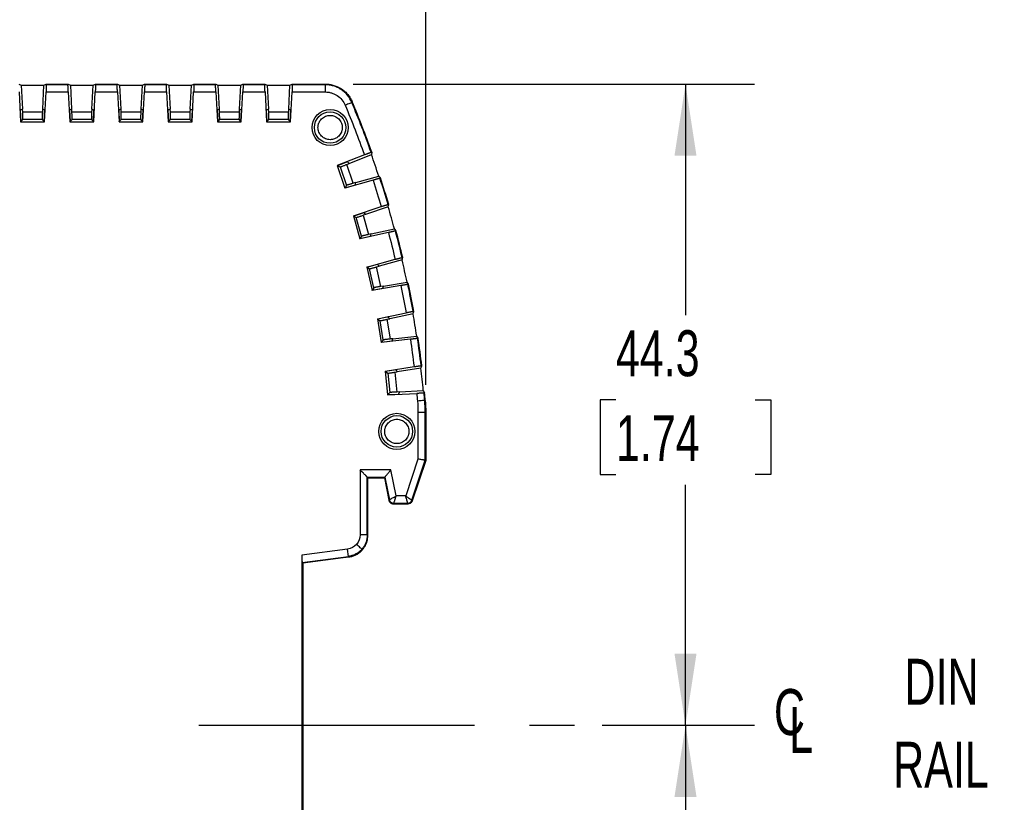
# Model space of a CAD drawing. Header units: millimetres. Extents: x 10 to 410, y 10 to 314.
# Tile 12 of 21: x 250 to 318, y 123 to 177. Entities that reach past the tile are written whole.
import ezdxf

# ---------------------------------------------------------------- set-up
doc = ezdxf.new("R2010")
doc.units = ezdxf.units.MM
doc.header["$LTSCALE"] = 1.5
doc.linetypes.add('CENTERX2', pattern=[20.32, 12.7, -2.54, 2.54, -2.54])
doc.layers.add('CENTER', color=40, linetype='CENTERX2')
doc.layers.add('DIMENSIONS', color=140, linetype='Continuous', lineweight=25)
doc.styles.add('SLDTEXTSTYLE0', font='TXT', dxfattribs={"width": 0.7})
doc.dimstyles.new('SLDDIMSTYLE0', dxfattribs={"dimtxt": 3.237012, "dimasz": 4.953, "dimexe": 0, "dimexo": 0.0625, "dimgap": 0.809253, "dimtad": 0, "dimtih": 1, "dimtoh": 1, "dimrnd": 1e-09, "dimzin": 12, "dimdsep": 46, "dimtxsty": 'SLDTEXTSTYLE0', "dimsah": 1, "dimcen": 0.09, "dimadec": 0, "dimazin": 3, "dimtfac": 1, "dimtofl": 0, "dimtmove": 0, "dimatfit": 3, "dimfxl": 0, "dimfrac": 2, "dimtolj": 1, "dimtzin": 12, "dimarcsym": 0})
doc.dimstyles.new('SLDDIMSTYLE2', dxfattribs={"dimtxt": 3.237012, "dimasz": 4.953, "dimexe": 0, "dimexo": 0.0625, "dimgap": 0.809253, "dimtad": 0, "dimtih": 1, "dimtoh": 1, "dimrnd": 1e-09, "dimzin": 4, "dimdsep": 46, "dimtxsty": 'SLDTEXTSTYLE0', "dimsah": 1, "dimcen": 0.09, "dimadec": 0, "dimazin": 1, "dimtfac": 1, "dimtofl": 0, "dimtmove": 0, "dimatfit": 3, "dimfxl": 0, "dimfrac": 2, "dimtolj": 1, "dimtzin": 12, "dimarcsym": 0})

# ---------------------------------------------------------------- blocks, each defined once
blk = doc.blocks.new('_D_2')
at = {"layer": 'DIMENSIONS'}
for p, q in [((289.84, 128.087), (300.362, 128.087)), ((295.6, 128.087), (295.6, 108.788)), ((290.79, 102.919), (289.703, 102.919)), ((289.703, 102.919), (289.703, 97.774)), ((300.409, 102.919), (301.496, 102.919)), ((301.496, 102.919), (301.496, 97.774)), ((289.703, 97.774), (290.79, 97.774)), ((301.496, 97.774), (300.409, 97.774)), ((295.6, 77.545), (295.6, 97.05)), ((277.055, 77.545), (300.362, 77.545))]:
    blk.add_line(p, q, dxfattribs=at)
for points in [[(295.6, 128.087), (294.838, 123.134), (296.362, 123.134)], [(295.6, 77.545), (296.362, 82.498), (294.838, 82.498)]]:
    blk.add_solid(points, dxfattribs=at)
at = {"layer": 'DIMENSIONS', "char_height": 3.175, "attachment_point": 1, "style": 'SLDTEXTSTYLE0'}
for s, insert in [('50.5', (290.79, 107.736)), ('1.99', (290.79, 101.867))]:
    blk.add_mtext(s, dxfattribs=dict(at, insert=insert))
blk = doc.blocks.new('_D_3')
at = {"layer": 'DIMENSIONS'}
for p, q in [((272.631, 172.395), (300.362, 172.395)), ((295.6, 172.395), (295.6, 156.436)), ((290.79, 150.567), (289.703, 150.567)), ((289.703, 150.567), (289.703, 145.422)), ((300.409, 150.567), (301.496, 150.567)), ((301.496, 150.567), (301.496, 145.422)), ((289.703, 145.422), (290.79, 145.422)), ((301.496, 145.422), (300.409, 145.422)), ((295.6, 128.087), (295.6, 144.697)), ((289.84, 128.087), (300.362, 128.087))]:
    blk.add_line(p, q, dxfattribs=at)
for points in [[(295.6, 172.395), (294.838, 167.442), (296.362, 167.442)], [(295.6, 128.087), (296.362, 133.04), (294.838, 133.04)]]:
    blk.add_solid(points, dxfattribs=at)
at = {"layer": 'DIMENSIONS', "char_height": 3.175, "attachment_point": 1, "style": 'SLDTEXTSTYLE0'}
for s, insert in [('44.3', (290.79, 155.384)), ('1.74', (290.79, 149.515))]:
    blk.add_mtext(s, dxfattribs=dict(at, insert=insert))
blk = doc.blocks.new('_D_4')
at = {"layer": 'DIMENSIONS'}
for p, q in [((162.65, 129.404), (162.65, 196.464)), ((277.65, 151.613), (277.65, 196.464)), ((162.65, 191.701), (210.141, 191.701)), ((214.528, 191.701), (213.441, 191.701)), ((213.441, 191.701), (213.441, 186.557)), ((224.147, 191.701), (225.234, 191.701)), ((225.234, 191.701), (225.234, 186.557)), ((277.65, 191.701), (228.533, 191.701)), ((213.441, 186.557), (214.528, 186.557)), ((225.234, 186.557), (224.147, 186.557))]:
    blk.add_line(p, q, dxfattribs=at)
for points in [[(162.65, 191.701), (167.603, 190.939), (167.603, 192.463)], [(277.65, 191.701), (272.697, 192.463), (272.697, 190.939)]]:
    blk.add_solid(points, dxfattribs=at)
at = {"layer": 'DIMENSIONS', "char_height": 3.175, "attachment_point": 1, "style": 'SLDTEXTSTYLE0'}
for s, insert in [('115.0', (213.181, 196.519)), ('4.53', (214.528, 190.649))]:
    blk.add_mtext(s, dxfattribs=dict(at, insert=insert))
blk = doc.blocks.new('SW_SYMBOL_MOD_CL')
at = {"layer": 'DIMENSIONS', "color": 0, "char_height": 1181, "attachment_point": 5, "style": 'SLDTEXTSTYLE0'}
for s, insert in [('C', (600, 900)), ('L', (900, 450))]:
    blk.add_mtext(s, dxfattribs=dict(at, insert=insert))

msp = doc.modelspace()

# ---------------------------------------------------------------- linework, layer by layer
for p, q in [((249.536, 172.395), (249.688, 172.32)), ((249.688, 172.32), (249.775, 170.669)), ((249.688, 172.32), (251.262, 172.32)), ((251.176, 170.669), (251.262, 172.32)), ((251.262, 172.32), (251.415, 172.395)), ((251.415, 172.395), (251.426, 172.354)), ((251.415, 172.395), (252.936, 172.395)), ((252.924, 172.354), (251.426, 172.354)), ((252.924, 172.354), (252.936, 172.395)), ((252.936, 172.395), (253.088, 172.32)), ((253.088, 172.32), (253.175, 170.669)), ((253.088, 172.32), (254.662, 172.32)), ((254.576, 170.669), (254.662, 172.32)), ((254.662, 172.32), (254.815, 172.395)), ((254.815, 172.395), (254.826, 172.354)), ((254.815, 172.395), (256.336, 172.395)), ((256.324, 172.354), (254.826, 172.354)), ((256.324, 172.354), (256.336, 172.395)), ((256.336, 172.395), (256.488, 172.32)), ((256.488, 172.32), (256.575, 170.669)), ((256.488, 172.32), (258.062, 172.32)), ((257.976, 170.669), (258.062, 172.32)), ((258.062, 172.32), (258.215, 172.395)), ((258.215, 172.395), (258.226, 172.354)), ((258.215, 172.395), (259.736, 172.395)), ((259.724, 172.354), (258.226, 172.354)), ((259.724, 172.354), (259.736, 172.395)), ((259.736, 172.395), (259.888, 172.32)), ((259.888, 172.32), (259.975, 170.669)), ((259.888, 172.32), (261.462, 172.32)), ((261.376, 170.669), (261.462, 172.32)), ((261.462, 172.32), (261.615, 172.395)), ((261.615, 172.395), (261.626, 172.354)), ((261.615, 172.395), (263.136, 172.395)), ((263.124, 172.354), (261.626, 172.354)), ((263.124, 172.354), (263.136, 172.395)), ((263.136, 172.395), (263.288, 172.32)), ((263.288, 172.32), (263.375, 170.669)), ((263.288, 172.32), (264.862, 172.32)), ((264.776, 170.669), (264.862, 172.32)), ((264.862, 172.32), (265.015, 172.395)), ((265.015, 172.395), (265.026, 172.354)), ((265.015, 172.395), (266.536, 172.395)), ((266.524, 172.354), (265.026, 172.354)), ((266.524, 172.354), (266.536, 172.395)), ((266.536, 172.395), (266.688, 172.32)), ((266.688, 172.32), (266.775, 170.669)), ((266.688, 172.32), (268.262, 172.32)), ((268.176, 170.669), (268.262, 172.32)), ((268.262, 172.32), (268.415, 172.395)), ((268.415, 172.395), (268.426, 172.354)), ((268.415, 172.395), (270.726, 172.395)), ((270.7, 172.354), (268.426, 172.354)), ((270.7, 172.354), (270.726, 172.395)), ((249.542, 171.855), (249.65, 169.795)), ((251.3, 169.795), (251.408, 171.855)), ((251.408, 171.855), (252.942, 171.855)), ((252.942, 171.855), (253.05, 169.795)), ((254.7, 169.795), (254.808, 171.855)), ((254.808, 171.855), (256.342, 171.855)), ((256.342, 171.855), (256.45, 169.795)), ((258.1, 169.795), (258.208, 171.855)), ((258.208, 171.855), (259.742, 171.855)), ((259.742, 171.855), (259.85, 169.795)), ((261.5, 169.795), (261.608, 171.855)), ((261.608, 171.855), (263.142, 171.855)), ((263.142, 171.855), (263.25, 169.795)), ((264.9, 169.795), (265.008, 171.855)), ((265.008, 171.855), (266.542, 171.855)), ((266.542, 171.855), (266.65, 169.795)), ((268.3, 169.795), (268.408, 171.855)), ((268.408, 171.855), (270.7, 171.855)), ((272.554, 171.145), (272.542, 171.128)), ((272.569, 171.168), (272.554, 171.145)), ((249.775, 170.669), (249.63, 170.595)), ((249.63, 170.595), (249.671, 169.816)), ((249.79, 170.669), (249.775, 170.669)), ((249.797, 170.456), (249.79, 170.669)), ((251.153, 170.456), (249.797, 170.456)), ((251.161, 170.669), (251.153, 170.456)), ((251.176, 170.669), (251.161, 170.669)), ((251.32, 170.595), (251.176, 170.669)), ((251.279, 169.816), (251.32, 170.595)), ((253.175, 170.669), (253.03, 170.595)), ((253.03, 170.595), (253.071, 169.816)), ((253.19, 170.669), (253.175, 170.669)), ((253.197, 170.456), (253.19, 170.669)), ((254.553, 170.456), (253.197, 170.456)), ((254.561, 170.669), (254.553, 170.456)), ((254.576, 170.669), (254.561, 170.669)), ((254.72, 170.595), (254.576, 170.669)), ((254.679, 169.816), (254.72, 170.595)), ((256.575, 170.669), (256.43, 170.595)), ((256.43, 170.595), (256.471, 169.816)), ((256.59, 170.669), (256.575, 170.669)), ((256.597, 170.456), (256.59, 170.669)), ((257.953, 170.456), (256.597, 170.456)), ((257.961, 170.669), (257.953, 170.456)), ((257.976, 170.669), (257.961, 170.669)), ((258.12, 170.595), (257.976, 170.669)), ((258.079, 169.816), (258.12, 170.595)), ((259.975, 170.669), (259.83, 170.595)), ((259.83, 170.595), (259.871, 169.816)), ((259.99, 170.669), (259.975, 170.669)), ((259.997, 170.456), (259.99, 170.669)), ((261.353, 170.456), (259.997, 170.456)), ((261.361, 170.669), (261.353, 170.456)), ((261.376, 170.669), (261.361, 170.669)), ((261.52, 170.595), (261.376, 170.669)), ((261.479, 169.816), (261.52, 170.595)), ((263.375, 170.669), (263.23, 170.595)), ((263.23, 170.595), (263.271, 169.816)), ((263.39, 170.669), (263.375, 170.669)), ((263.397, 170.456), (263.39, 170.669)), ((264.753, 170.456), (263.397, 170.456)), ((264.761, 170.669), (264.753, 170.456)), ((264.776, 170.669), (264.761, 170.669)), ((264.92, 170.595), (264.776, 170.669)), ((264.879, 169.816), (264.92, 170.595)), ((266.775, 170.669), (266.63, 170.595)), ((266.63, 170.595), (266.671, 169.816)), ((266.79, 170.669), (266.775, 170.669)), ((266.797, 170.456), (266.79, 170.669)), ((268.153, 170.456), (266.797, 170.456)), ((268.161, 170.669), (268.153, 170.456)), ((268.176, 170.669), (268.161, 170.669)), ((268.32, 170.595), (268.176, 170.669)), ((268.279, 169.816), (268.32, 170.595)), ((249.65, 169.795), (249.671, 169.816)), ((249.65, 169.795), (251.3, 169.795)), ((249.671, 169.816), (249.806, 169.956)), ((251.144, 169.956), (249.806, 169.956)), ((251.279, 169.816), (251.144, 169.956)), ((251.3, 169.795), (251.279, 169.816)), ((253.05, 169.795), (253.071, 169.816)), ((253.05, 169.795), (254.7, 169.795)), ((253.206, 169.956), (253.071, 169.816)), ((254.544, 169.956), (253.206, 169.956)), ((254.679, 169.816), (254.544, 169.956)), ((254.7, 169.795), (254.679, 169.816)), ((256.45, 169.795), (256.471, 169.816)), ((256.45, 169.795), (258.1, 169.795)), ((256.606, 169.956), (256.471, 169.816)), ((257.944, 169.956), (256.606, 169.956)), ((258.079, 169.816), (257.944, 169.956)), ((258.1, 169.795), (258.079, 169.816)), ((259.85, 169.795), (259.871, 169.816)), ((259.85, 169.795), (261.5, 169.795)), ((260.006, 169.956), (259.871, 169.816)), ((261.344, 169.956), (260.006, 169.956)), ((261.479, 169.816), (261.344, 169.956)), ((261.5, 169.795), (261.479, 169.816)), ((263.25, 169.795), (263.271, 169.816)), ((263.25, 169.795), (264.9, 169.795)), ((263.406, 169.956), (263.271, 169.816)), ((264.744, 169.956), (263.406, 169.956)), ((264.879, 169.816), (264.744, 169.956)), ((264.9, 169.795), (264.879, 169.816)), ((266.65, 169.795), (266.671, 169.816)), ((266.65, 169.795), (268.3, 169.795)), ((266.806, 169.956), (266.671, 169.816)), ((268.144, 169.956), (266.806, 169.956)), ((268.279, 169.816), (268.144, 169.956)), ((268.3, 169.795), (268.279, 169.816)), ((273.405, 167.514), (271.528, 166.763)), ((272.36, 166.912), (273.895, 167.526)), ((273.872, 167.692), (273.914, 167.694)), ((273.914, 167.694), (273.895, 167.526)), ((271.528, 166.763), (272.06, 165.201)), ((271.528, 166.763), (271.555, 166.75)), ((272.242, 167.025), (271.555, 166.75)), ((271.555, 166.75), (271.73, 166.67)), ((272.198, 166.848), (272.36, 166.912)), ((272.642, 165.543), (272.198, 166.848)), ((272.242, 167.025), (272.36, 166.912)), ((271.73, 166.67), (272.163, 165.398)), ((272.81, 165.59), (274.401, 166.04)), ((274.005, 165.751), (272.06, 165.201)), ((272.074, 165.228), (272.785, 165.429)), ((272.163, 165.398), (272.074, 165.228)), ((272.81, 165.59), (272.642, 165.543)), ((274.518, 165.919), (274.483, 165.895)), ((272.06, 165.201), (272.074, 165.228)), ((275.045, 164.082), (275.087, 164.082)), ((272.652, 163.286), (274.569, 163.931)), ((273.38, 163.508), (272.679, 163.272)), ((273.492, 163.389), (273.326, 163.333)), ((273.326, 163.333), (273.697, 162.005)), ((275.058, 163.916), (273.492, 163.389)), ((272.652, 163.286), (273.096, 161.697)), ((272.679, 163.272), (272.652, 163.286)), ((272.679, 163.272), (272.849, 163.182)), ((273.21, 161.888), (272.849, 163.182)), ((275.069, 162.138), (273.096, 161.697)), ((273.867, 162.043), (273.697, 162.005)), ((273.867, 162.043), (275.48, 162.404)), ((275.591, 162.277), (275.555, 162.255)), ((273.096, 161.697), (273.112, 161.722)), ((273.21, 161.888), (273.112, 161.722)), ((273.112, 161.722), (273.833, 161.884)), ((273.581, 159.751), (275.53, 160.288)), ((274.32, 159.932), (273.607, 159.736)), ((276.018, 160.246), (274.425, 159.807)), ((276.014, 160.413), (276.056, 160.411)), ((273.581, 159.751), (273.935, 158.14)), ((273.607, 159.736), (273.581, 159.751)), ((273.607, 159.736), (273.772, 159.636)), ((274.06, 158.324), (273.772, 159.636)), ((274.256, 159.761), (274.425, 159.807)), ((274.552, 158.415), (274.256, 159.761)), ((274.725, 158.443), (276.356, 158.713)), ((276.459, 158.58), (276.421, 158.56)), ((275.93, 158.47), (273.935, 158.14)), ((273.935, 158.14), (273.952, 158.165)), ((274.06, 158.324), (273.952, 158.165)), ((273.952, 158.165), (274.682, 158.286)), ((274.725, 158.443), (274.552, 158.415)), ((274.311, 156.171), (276.287, 156.598)), ((276.772, 156.529), (275.157, 156.179)), ((276.777, 156.695), (276.819, 156.691)), ((274.311, 156.171), (274.575, 154.542)), ((274.336, 156.154), (274.311, 156.171)), ((275.058, 156.31), (274.336, 156.154)), ((274.336, 156.154), (274.495, 156.045)), ((274.71, 154.719), (274.495, 156.045)), ((274.986, 156.143), (275.157, 156.179)), ((275.206, 154.782), (274.986, 156.143)), ((276.585, 154.76), (274.575, 154.542)), ((274.575, 154.542), (274.593, 154.566)), ((274.71, 154.719), (274.593, 154.566)), ((274.593, 154.566), (275.328, 154.646)), ((275.38, 154.801), (275.206, 154.782)), ((275.38, 154.801), (277.023, 154.979)), ((277.119, 154.84), (277.08, 154.823)), ((274.84, 152.555), (276.837, 152.871)), ((274.84, 152.555), (275.012, 150.914)), ((274.864, 152.537), (274.84, 152.555)), ((275.594, 152.652), (274.864, 152.537)), ((274.864, 152.537), (275.017, 152.419)), ((275.512, 152.489), (275.685, 152.516)), ((275.512, 152.489), (275.656, 151.118)), ((277.317, 152.775), (275.685, 152.516)), ((277.331, 152.941), (277.373, 152.934)), ((275.017, 152.419), (275.157, 151.083)), ((275.157, 151.083), (275.032, 150.937)), ((275.831, 151.127), (275.656, 151.118)), ((275.831, 151.127), (275.77, 150.975)), ((275.831, 151.127), (277.481, 151.214)), ((277.481, 151.214), (277.569, 151.07)), ((277.569, 151.07), (277.53, 151.054)), ((275.012, 150.914), (277.032, 151.02)), ((275.032, 150.937), (275.012, 150.914)), ((275.032, 150.937), (275.77, 150.975)), ((277.575, 150.535), (277.616, 150.537)), ((277.11, 149.706), (277.11, 146.482)), ((277.609, 149.706), (277.11, 149.706)), ((277.65, 149.708), (277.609, 149.706)), ((277.609, 146.401), (277.609, 149.706)), ((277.65, 149.708), (277.65, 146.395)), ((277.11, 146.482), (276.261, 143.935)), ((276.689, 143.64), (277.609, 146.401)), ((277.65, 146.395), (276.718, 143.6)), ((277.609, 146.401), (277.65, 146.395)), ((275.233, 145.734), (273.11, 145.734)), ((273.11, 145.734), (273.11, 141.244)), ((275.593, 143.935), (275.233, 145.734)), ((273.609, 141.244), (273.609, 145.235)), ((273.609, 145.235), (274.824, 145.235)), ((273.65, 145.194), (273.609, 145.235)), ((273.65, 145.194), (274.798, 145.194)), ((273.65, 141.208), (273.65, 145.194)), ((274.79, 145.194), (275.101, 143.641)), ((274.796, 145.194), (274.824, 145.235)), ((274.824, 145.235), (275.135, 143.676)), ((275.101, 143.641), (275.135, 143.676)), ((276.261, 143.935), (275.593, 143.935)), ((276.689, 143.64), (276.718, 143.6)), ((275.429, 143.435), (275.396, 143.395)), ((275.396, 143.395), (276.434, 143.395)), ((275.429, 143.435), (276.405, 143.435)), ((276.434, 143.395), (276.405, 143.435)), ((273.609, 141.244), (273.65, 141.208)), ((272.242, 140.254), (269.085, 139.838)), ((272.307, 139.759), (272.242, 140.254)), ((269.085, 139.838), (269.085, 116.466)), ((269.109, 139.338), (272.307, 139.759)), ((269.15, 139.302), (271.95, 139.671)), ((271.95, 139.671), (272.348, 139.723)), ((272.307, 139.759), (272.348, 139.723)), ((269.109, 139.338), (269.15, 139.302)), ((269.15, 139.302), (269.15, 117.002))]:
    msp.add_line(p, q)
for centre, radius in [((271.04, 169.395), 1.25), ((271.04, 169.395), 1.089), ((275.65, 148.395), 1.25), ((275.65, 148.395), 1.089)]:
    msp.add_circle(centre, radius)
for radius, start, end in [(67.959, 19.59986, 22.7065), (68, 19.58975, 22.72924), (67.926, 18.13791, 19.46209), (67.959, 16.39986, 18.00014), (68, 16.38975, 18.01025), (67.926, 14.93791, 16.26209), (67.959, 13.19986, 14.80014), (68, 13.18975, 14.81025), (67.926, 11.73791, 13.06209), (67.959, 9.99986, 11.60014), (68, 9.98975, 11.61025), (67.926, 8.53791, 9.86209), (67.959, 6.79986, 8.40014), (68, 6.78975, 8.41025), (67.926, 5.33791, 6.66209), (68, 4.75953, 5.21025), (67.959, 4.76063, 5.20014)]:
    msp.add_arc((209.85, 144.895), radius, start, end)
for centre, major_axis, start_param, end_param in [((222.43, 100.439), (-25.161, 88.919), 5.269034, 5.270927), ((198.073, 186.514), (-23.556, 83.245), 4.223496, 4.225438), ((195.114, 188.683), (-29.475, 87.583), 4.153851, 4.155743), ((223.646, 103.9), (-27.594, 81.995), 5.19934, 5.201282), ((200.415, 187.107), (-18.872, 84.431), 4.223496, 4.225438), ((219.929, 99.806), (-20.159, 90.185), 5.269034, 5.270927), ((221.336, 103.194), (-22.974, 83.408), 5.19934, 5.201282), ((197.581, 189.437), (-24.54, 89.092), 4.153851, 4.155743), ((217.396, 99.313), (-15.093, 91.169), 5.269034, 5.270927), ((202.786, 187.568), (-14.13, 85.352), 4.223496, 4.225438), ((200.087, 190.053), (-19.529, 90.323), 4.153851, 4.155743), ((218.991, 102.618), (-18.283, 84.56), 5.19934, 5.201282), ((205.179, 187.895), (-9.343, 86.008), 4.223496, 4.225438), ((214.84, 98.963), (-9.98, 91.87), 5.269034, 5.270927), ((216.617, 102.173), (-13.534, 85.449), 5.19934, 5.201282), ((202.623, 190.527), (-14.456, 91.272), 4.153851, 4.155743)]:
    msp.add_ellipse(centre, major_axis=major_axis, ratio=0.866047, start_param=start_param, end_param=end_param)
for points, knots in [([(251.426, 172.354), (251.426, 172.352), (251.427, 172.348), (251.427, 172.33), (251.426, 172.303), (251.426, 172.266), (251.424, 172.219), (251.422, 172.161), (251.419, 172.095), (251.416, 172.02), (251.412, 171.939), (251.41, 171.883), (251.408, 171.855)], [0, 0, 0, 0, 0.087354, 0.177505, 0.27046, 0.366223, 0.464799, 0.566191, 0.670405, 0.777442, 0.887306, 1, 1, 1, 1]), ([(252.942, 171.855), (252.941, 171.878), (252.939, 171.926), (252.935, 171.994), (252.933, 172.058), (252.93, 172.118), (252.928, 172.171), (252.926, 172.218), (252.925, 172.258), (252.924, 172.292), (252.924, 172.318), (252.923, 172.337), (252.924, 172.349), (252.924, 172.352), (252.924, 172.354)], [0, 0, 0, 0, 0.094115, 0.186263, 0.276446, 0.364666, 0.450923, 0.535222, 0.617562, 0.697949, 0.776382, 0.852867, 0.927405, 1, 1, 1, 1]), ([(254.826, 172.354), (254.826, 172.352), (254.827, 172.348), (254.827, 172.33), (254.826, 172.303), (254.826, 172.266), (254.824, 172.219), (254.822, 172.161), (254.819, 172.095), (254.816, 172.02), (254.812, 171.939), (254.81, 171.883), (254.808, 171.855)], [0, 0, 0, 0, 0.087354, 0.177505, 0.27046, 0.366223, 0.464799, 0.566191, 0.670405, 0.777442, 0.887306, 1, 1, 1, 1]), ([(256.342, 171.855), (256.341, 171.878), (256.339, 171.926), (256.335, 171.994), (256.333, 172.058), (256.33, 172.118), (256.328, 172.171), (256.326, 172.218), (256.325, 172.258), (256.324, 172.292), (256.324, 172.318), (256.323, 172.337), (256.324, 172.349), (256.324, 172.352), (256.324, 172.354)], [0, 0, 0, 0, 0.094115, 0.186263, 0.276446, 0.364666, 0.450923, 0.535222, 0.617562, 0.697949, 0.776382, 0.852867, 0.927405, 1, 1, 1, 1]), ([(258.226, 172.354), (258.226, 172.352), (258.227, 172.348), (258.227, 172.33), (258.226, 172.303), (258.226, 172.266), (258.224, 172.219), (258.222, 172.161), (258.219, 172.095), (258.216, 172.02), (258.212, 171.939), (258.21, 171.883), (258.208, 171.855)], [0, 0, 0, 0, 0.087354, 0.177505, 0.27046, 0.366223, 0.464799, 0.566191, 0.670405, 0.777442, 0.887306, 1, 1, 1, 1]), ([(259.742, 171.855), (259.741, 171.878), (259.739, 171.926), (259.735, 171.994), (259.733, 172.058), (259.73, 172.118), (259.728, 172.171), (259.726, 172.218), (259.725, 172.258), (259.724, 172.292), (259.724, 172.318), (259.723, 172.337), (259.724, 172.349), (259.724, 172.352), (259.724, 172.354)], [0, 0, 0, 0, 0.0941151, 0.1862633, 0.2764461, 0.3646655, 0.4509233, 0.5352215, 0.6175625, 0.6979486, 0.7763824, 0.8528668, 0.9274049, 1, 1, 1, 1]), ([(261.626, 172.354), (261.626, 172.352), (261.627, 172.348), (261.627, 172.33), (261.626, 172.303), (261.626, 172.266), (261.624, 172.219), (261.622, 172.161), (261.619, 172.095), (261.616, 172.02), (261.612, 171.939), (261.61, 171.883), (261.608, 171.855)], [0, 0, 0, 0, 0.0873537, 0.1775051, 0.2704599, 0.366223, 0.4647988, 0.5661915, 0.6704048, 0.7774419, 0.8873061, 1, 1, 1, 1]), ([(263.142, 171.855), (263.141, 171.878), (263.139, 171.926), (263.135, 171.994), (263.133, 172.058), (263.13, 172.118), (263.128, 172.171), (263.126, 172.218), (263.125, 172.258), (263.124, 172.292), (263.124, 172.318), (263.123, 172.337), (263.124, 172.349), (263.124, 172.352), (263.124, 172.354)], [0, 0, 0, 0, 0.094115, 0.186263, 0.276446, 0.364666, 0.450923, 0.535222, 0.617562, 0.697949, 0.776382, 0.852867, 0.927405, 1, 1, 1, 1]), ([(265.026, 172.354), (265.026, 172.352), (265.027, 172.348), (265.027, 172.33), (265.026, 172.303), (265.026, 172.266), (265.024, 172.219), (265.022, 172.161), (265.019, 172.095), (265.016, 172.02), (265.012, 171.939), (265.01, 171.883), (265.008, 171.855)], [0, 0, 0, 0, 0.087354, 0.177505, 0.27046, 0.366223, 0.464799, 0.566191, 0.670405, 0.777442, 0.887306, 1, 1, 1, 1]), ([(266.542, 171.855), (266.541, 171.878), (266.539, 171.926), (266.535, 171.994), (266.533, 172.058), (266.53, 172.118), (266.528, 172.171), (266.526, 172.218), (266.525, 172.258), (266.524, 172.292), (266.524, 172.318), (266.523, 172.337), (266.524, 172.349), (266.524, 172.352), (266.524, 172.354)], [0, 0, 0, 0, 0.0941151, 0.1862633, 0.2764461, 0.3646655, 0.4509233, 0.5352215, 0.6175625, 0.6979486, 0.7763824, 0.8528668, 0.9274049, 1, 1, 1, 1]), ([(268.426, 172.354), (268.426, 172.352), (268.427, 172.348), (268.427, 172.33), (268.426, 172.303), (268.426, 172.266), (268.424, 172.219), (268.422, 172.161), (268.419, 172.095), (268.416, 172.02), (268.412, 171.939), (268.41, 171.883), (268.408, 171.855)], [0, 0, 0, 0, 0.0873537, 0.1775051, 0.2704599, 0.366223, 0.4647988, 0.5661915, 0.6704048, 0.7774419, 0.8873061, 1, 1, 1, 1]), ([(270.7, 172.354), (270.7, 172.351), (270.7, 172.324), (270.7, 172.208), (270.7, 172.035), (270.7, 171.912), (270.7, 171.855)], [0, 0, 0, 0, 0.249991, 0.499997, 0.750003, 1.000009, 1.000009, 1.000009, 1.000009]), ([(272.542, 171.128), (272.467, 171.308), (272.262, 171.645), (271.897, 171.976), (271.598, 172.145), (271.418, 172.222), (271.234, 172.285), (270.995, 172.339), (270.798, 172.354), (270.7, 172.354)], [0, 0, 0, 0, 0.00043732, 0.00087464, 0.0010933, 0.00120263, 0.00131196, 0.00153062, 0.001749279, 0.001749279, 0.001749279, 0.001749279]), ([(270.726, 172.395), (270.775, 172.394), (270.873, 172.391), (271.019, 172.375), (271.163, 172.348), (271.305, 172.311), (271.444, 172.263), (271.579, 172.205), (271.709, 172.138), (271.834, 172.061), (271.953, 171.976), (272.066, 171.881), (272.171, 171.779), (272.268, 171.67), (272.358, 171.553), (272.438, 171.43), (272.51, 171.302), (272.549, 171.213), (272.569, 171.168)], [0, 0, 0, 0, 0.062507, 0.125011, 0.187513, 0.250012, 0.312511, 0.375007, 0.437504, 0.499999, 0.562495, 0.624991, 0.687488, 0.749987, 0.812487, 0.874988, 0.937493, 1, 1, 1, 1]), ([(270.7, 171.855), (270.774, 171.855), (270.921, 171.844), (271.101, 171.803), (271.239, 171.756), (271.374, 171.698), (271.598, 171.571), (271.871, 171.323), (272.025, 171.07), (272.082, 170.935)], [0, 0, 0, 0, 0.00021866, 0.00043732, 0.00054665, 0.00065598, 0.00087464, 0.00131196, 0.001749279, 0.001749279, 0.001749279, 0.001749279]), ([(272.542, 171.128), (272.536, 171.125), (272.485, 171.104), (272.313, 171.032), (272.2, 170.984), (272.082, 170.935)], [0, 0, 0, 0, 0.5, 0.5, 1, 1, 1, 1]), ([(249.806, 169.956), (249.806, 169.957), (249.807, 169.96), (249.807, 169.973), (249.808, 169.996), (249.808, 170.038), (249.807, 170.103), (249.805, 170.182), (249.803, 170.27), (249.8, 170.363), (249.798, 170.425), (249.797, 170.456)], [0, 0, 0, 0, 0.079662, 0.159361, 0.240324, 0.368661, 0.499993, 0.628348, 0.759712, 0.879124, 1, 1, 1, 1]), ([(251.153, 170.456), (251.153, 170.436), (251.151, 170.394), (251.149, 170.333), (251.147, 170.262), (251.145, 170.183), (251.143, 170.104), (251.143, 170.039), (251.142, 169.992), (251.143, 169.963), (251.144, 169.958), (251.144, 169.956)], [0, 0, 0, 0, 0.079699, 0.159432, 0.240426, 0.368797, 0.500142, 0.628485, 0.759814, 0.879179, 1, 1, 1, 1]), ([(253.206, 169.956), (253.206, 169.957), (253.207, 169.96), (253.207, 169.973), (253.208, 169.996), (253.208, 170.038), (253.207, 170.103), (253.205, 170.182), (253.203, 170.27), (253.2, 170.363), (253.198, 170.425), (253.197, 170.456)], [0, 0, 0, 0, 0.079662, 0.159361, 0.240324, 0.368661, 0.499993, 0.628348, 0.759712, 0.879124, 1, 1, 1, 1]), ([(254.553, 170.456), (254.553, 170.436), (254.551, 170.394), (254.549, 170.333), (254.547, 170.262), (254.545, 170.183), (254.543, 170.104), (254.543, 170.039), (254.542, 169.992), (254.543, 169.963), (254.544, 169.958), (254.544, 169.956)], [0, 0, 0, 0, 0.079699, 0.1594323, 0.2404262, 0.3687972, 0.500142, 0.6284849, 0.7598136, 0.8791794, 1, 1, 1, 1]), ([(256.606, 169.956), (256.606, 169.957), (256.607, 169.96), (256.607, 169.973), (256.608, 169.996), (256.608, 170.038), (256.607, 170.103), (256.605, 170.182), (256.603, 170.27), (256.6, 170.363), (256.598, 170.425), (256.597, 170.456)], [0, 0, 0, 0, 0.0796621, 0.1593609, 0.2403244, 0.3686609, 0.4999934, 0.6283481, 0.7597117, 0.8791241, 1, 1, 1, 1]), ([(257.953, 170.456), (257.953, 170.436), (257.951, 170.394), (257.949, 170.333), (257.947, 170.262), (257.945, 170.183), (257.943, 170.104), (257.943, 170.039), (257.942, 169.992), (257.943, 169.963), (257.944, 169.958), (257.944, 169.956)], [0, 0, 0, 0, 0.079699, 0.159432, 0.240426, 0.368797, 0.500142, 0.628485, 0.759814, 0.879179, 1, 1, 1, 1]), ([(260.006, 169.956), (260.006, 169.957), (260.007, 169.96), (260.007, 169.973), (260.008, 169.996), (260.008, 170.038), (260.007, 170.103), (260.005, 170.182), (260.003, 170.27), (260, 170.363), (259.998, 170.425), (259.997, 170.456)], [0, 0, 0, 0, 0.0796621, 0.1593609, 0.2403244, 0.3686609, 0.4999934, 0.6283481, 0.7597117, 0.8791241, 1, 1, 1, 1]), ([(261.353, 170.456), (261.353, 170.436), (261.351, 170.394), (261.349, 170.333), (261.347, 170.262), (261.345, 170.183), (261.343, 170.104), (261.343, 170.039), (261.342, 169.992), (261.343, 169.963), (261.344, 169.958), (261.344, 169.956)], [0, 0, 0, 0, 0.079699, 0.159432, 0.240426, 0.368797, 0.500142, 0.628485, 0.759814, 0.879179, 1, 1, 1, 1]), ([(263.406, 169.956), (263.406, 169.957), (263.407, 169.96), (263.407, 169.973), (263.408, 169.996), (263.408, 170.038), (263.407, 170.103), (263.405, 170.182), (263.403, 170.27), (263.4, 170.363), (263.398, 170.425), (263.397, 170.456)], [0, 0, 0, 0, 0.0796621, 0.1593609, 0.2403244, 0.3686609, 0.4999934, 0.6283481, 0.7597117, 0.8791241, 1, 1, 1, 1]), ([(264.753, 170.456), (264.753, 170.436), (264.751, 170.394), (264.749, 170.333), (264.747, 170.262), (264.745, 170.183), (264.743, 170.104), (264.743, 170.039), (264.742, 169.992), (264.743, 169.963), (264.744, 169.958), (264.744, 169.956)], [0, 0, 0, 0, 0.079699, 0.1594323, 0.2404262, 0.3687972, 0.500142, 0.6284849, 0.7598136, 0.8791794, 1, 1, 1, 1]), ([(266.806, 169.956), (266.806, 169.957), (266.807, 169.96), (266.807, 169.973), (266.808, 169.996), (266.808, 170.038), (266.807, 170.103), (266.805, 170.182), (266.803, 170.27), (266.8, 170.363), (266.798, 170.425), (266.797, 170.456)], [0, 0, 0, 0, 0.0796621, 0.1593609, 0.2403244, 0.3686609, 0.4999934, 0.6283481, 0.7597117, 0.8791241, 1, 1, 1, 1]), ([(268.153, 170.456), (268.153, 170.436), (268.151, 170.394), (268.149, 170.333), (268.147, 170.262), (268.145, 170.183), (268.143, 170.104), (268.143, 170.039), (268.142, 169.992), (268.143, 169.963), (268.144, 169.958), (268.144, 169.956)], [0, 0, 0, 0, 0.079699, 0.159432, 0.240426, 0.368797, 0.500142, 0.628485, 0.759814, 0.879179, 1, 1, 1, 1]), ([(270.201, 169.395), (270.202, 169.421), (270.203, 169.474), (270.215, 169.552), (270.233, 169.629), (270.269, 169.733), (270.334, 169.859), (270.443, 169.992), (270.576, 170.101), (270.772, 170.203), (271.04, 170.254), (271.365, 170.192), (271.602, 170.036), (271.747, 169.859), (271.824, 169.71), (271.871, 169.553), (271.877, 169.447), (271.88, 169.395)], [0, 0, 0, 0, 0.030181, 0.060117, 0.090078, 0.120333, 0.185336, 0.250543, 0.315546, 0.380753, 0.500411, 0.62007, 0.749587, 0.81459, 0.879797, 0.939849, 1, 1, 1, 1]), ([(271.88, 169.395), (271.879, 169.368), (271.878, 169.315), (271.866, 169.237), (271.848, 169.16), (271.812, 169.056), (271.747, 168.93), (271.638, 168.797), (271.505, 168.688), (271.309, 168.587), (271.04, 168.535), (270.715, 168.597), (270.479, 168.753), (270.334, 168.93), (270.257, 169.08), (270.209, 169.236), (270.204, 169.342), (270.201, 169.395)], [0, 0, 0, 0, 0.030181, 0.060117, 0.090078, 0.120333, 0.185336, 0.250543, 0.315546, 0.380753, 0.500411, 0.62007, 0.749587, 0.81459, 0.879797, 0.939849, 1, 1, 1, 1]), ([(273.405, 167.514), (273.426, 167.522), (273.469, 167.539), (273.531, 167.564), (273.59, 167.587), (273.645, 167.608), (273.695, 167.627), (273.739, 167.644), (273.778, 167.659), (273.81, 167.671), (273.835, 167.68), (273.854, 167.686), (273.867, 167.691), (273.87, 167.691), (273.872, 167.692)], [0, 0, 0, 0, 0.091115, 0.180811, 0.269088, 0.355949, 0.441394, 0.525424, 0.608042, 0.689249, 0.769046, 0.847436, 0.92442, 1, 1, 1, 1]), ([(271.73, 166.67), (271.731, 166.67), (271.734, 166.67), (271.746, 166.674), (271.769, 166.682), (271.808, 166.696), (271.868, 166.719), (271.942, 166.747), (272.024, 166.779), (272.111, 166.813), (272.169, 166.836), (272.198, 166.848)], [0, 0, 0, 0, 0.079638, 0.159311, 0.24025, 0.368555, 0.499871, 0.62823, 0.759618, 0.879071, 1, 1, 1, 1]), ([(272.642, 165.543), (272.622, 165.537), (272.582, 165.526), (272.524, 165.509), (272.455, 165.489), (272.379, 165.467), (272.303, 165.444), (272.241, 165.425), (272.197, 165.411), (272.169, 165.402), (272.165, 165.399), (272.163, 165.398)], [0, 0, 0, 0, 0.079735, 0.1595, 0.240519, 0.368915, 0.500264, 0.628591, 0.759888, 0.879217, 1, 1, 1, 1]), ([(274.483, 165.895), (274.481, 165.894), (274.477, 165.893), (274.46, 165.886), (274.433, 165.878), (274.396, 165.866), (274.35, 165.852), (274.294, 165.835), (274.231, 165.817), (274.16, 165.796), (274.084, 165.774), (274.032, 165.759), (274.005, 165.751)], [0, 0, 0, 0, 0.0908696, 0.1837602, 0.2786751, 0.3756176, 0.4745905, 0.5755966, 0.6786383, 0.783718, 0.890838, 1, 1, 1, 1]), ([(274.569, 163.931), (274.59, 163.938), (274.634, 163.953), (274.697, 163.974), (274.757, 163.993), (274.813, 164.012), (274.864, 164.028), (274.91, 164.042), (274.949, 164.055), (274.981, 164.065), (275.007, 164.073), (275.027, 164.078), (275.04, 164.082), (275.043, 164.082), (275.045, 164.082)], [0, 0, 0, 0, 0.0911151, 0.1808109, 0.2690884, 0.3559489, 0.4413937, 0.5254243, 0.6080421, 0.6892488, 0.7690461, 0.8474358, 0.9244197, 1, 1, 1, 1]), ([(272.849, 163.182), (272.85, 163.182), (272.853, 163.182), (272.865, 163.185), (272.888, 163.191), (272.928, 163.203), (272.99, 163.223), (273.065, 163.247), (273.149, 163.274), (273.237, 163.303), (273.296, 163.323), (273.326, 163.333)], [0, 0, 0, 0, 0.079638, 0.159311, 0.24025, 0.368555, 0.499871, 0.62823, 0.759618, 0.879071, 1, 1, 1, 1]), ([(273.697, 162.005), (273.677, 162.001), (273.636, 161.992), (273.577, 161.978), (273.507, 161.962), (273.43, 161.944), (273.353, 161.926), (273.29, 161.91), (273.245, 161.899), (273.216, 161.891), (273.212, 161.889), (273.21, 161.888)], [0, 0, 0, 0, 0.079735, 0.1595, 0.240519, 0.368915, 0.500264, 0.628591, 0.759888, 0.879217, 1, 1, 1, 1]), ([(275.555, 162.255), (275.553, 162.254), (275.549, 162.252), (275.531, 162.247), (275.503, 162.24), (275.466, 162.23), (275.419, 162.219), (275.363, 162.205), (275.298, 162.19), (275.227, 162.174), (275.15, 162.156), (275.096, 162.144), (275.069, 162.138)], [0, 0, 0, 0, 0.09087, 0.18376, 0.278675, 0.375618, 0.474591, 0.575597, 0.678638, 0.783718, 0.890838, 1, 1, 1, 1]), ([(275.53, 160.288), (275.553, 160.295), (275.597, 160.307), (275.661, 160.324), (275.722, 160.34), (275.779, 160.355), (275.831, 160.369), (275.877, 160.381), (275.917, 160.391), (275.95, 160.399), (275.976, 160.406), (275.996, 160.41), (276.009, 160.413), (276.012, 160.413), (276.014, 160.413)], [0, 0, 0, 0, 0.091115, 0.180811, 0.269088, 0.355949, 0.441394, 0.525424, 0.608042, 0.689249, 0.769046, 0.847436, 0.92442, 1, 1, 1, 1]), ([(273.772, 159.636), (273.773, 159.636), (273.775, 159.636), (273.788, 159.639), (273.811, 159.644), (273.852, 159.654), (273.915, 159.669), (273.991, 159.689), (274.076, 159.712), (274.166, 159.736), (274.226, 159.753), (274.256, 159.761)], [0, 0, 0, 0, 0.079638, 0.159311, 0.24025, 0.368555, 0.499871, 0.62823, 0.759618, 0.879071, 1, 1, 1, 1]), ([(276.421, 158.56), (276.419, 158.559), (276.415, 158.558), (276.397, 158.554), (276.369, 158.548), (276.331, 158.541), (276.284, 158.532), (276.227, 158.521), (276.162, 158.51), (276.089, 158.497), (276.011, 158.484), (275.957, 158.475), (275.93, 158.47)], [0, 0, 0, 0, 0.09087, 0.18376, 0.278675, 0.375618, 0.474591, 0.575597, 0.678638, 0.783718, 0.890838, 1, 1, 1, 1]), ([(274.552, 158.415), (274.532, 158.411), (274.491, 158.404), (274.431, 158.394), (274.36, 158.382), (274.282, 158.369), (274.205, 158.355), (274.141, 158.343), (274.095, 158.334), (274.066, 158.327), (274.062, 158.325), (274.06, 158.324)], [0, 0, 0, 0, 0.079735, 0.1595, 0.240519, 0.368915, 0.500264, 0.628591, 0.759888, 0.879217, 1, 1, 1, 1]), ([(276.287, 156.598), (276.31, 156.603), (276.355, 156.613), (276.42, 156.626), (276.482, 156.639), (276.539, 156.651), (276.592, 156.662), (276.638, 156.671), (276.679, 156.679), (276.712, 156.685), (276.739, 156.69), (276.759, 156.693), (276.772, 156.695), (276.775, 156.695), (276.777, 156.695)], [0, 0, 0, 0, 0.091115, 0.180811, 0.269088, 0.355949, 0.441394, 0.525424, 0.608042, 0.689249, 0.769046, 0.847436, 0.92442, 1, 1, 1, 1]), ([(274.495, 156.045), (274.496, 156.045), (274.498, 156.045), (274.511, 156.047), (274.535, 156.05), (274.576, 156.058), (274.64, 156.07), (274.717, 156.086), (274.803, 156.104), (274.894, 156.123), (274.955, 156.136), (274.986, 156.143)], [0, 0, 0, 0, 0.079638, 0.159311, 0.24025, 0.368555, 0.499871, 0.62823, 0.759618, 0.879071, 1, 1, 1, 1]), ([(275.206, 154.782), (275.186, 154.78), (275.145, 154.775), (275.084, 154.768), (275.013, 154.76), (274.934, 154.751), (274.856, 154.741), (274.791, 154.733), (274.745, 154.726), (274.716, 154.722), (274.712, 154.72), (274.71, 154.719)], [0, 0, 0, 0, 0.079735, 0.1595, 0.240519, 0.368915, 0.500264, 0.628591, 0.759888, 0.879217, 1, 1, 1, 1]), ([(277.08, 154.823), (277.078, 154.822), (277.074, 154.821), (277.056, 154.818), (277.028, 154.813), (276.99, 154.808), (276.941, 154.802), (276.884, 154.795), (276.818, 154.787), (276.745, 154.778), (276.667, 154.769), (276.612, 154.763), (276.585, 154.76)], [0, 0, 0, 0, 0.09087, 0.18376, 0.278675, 0.375618, 0.474591, 0.575597, 0.678638, 0.783718, 0.890838, 1, 1, 1, 1]), ([(275.017, 152.419), (275.018, 152.419), (275.02, 152.419), (275.033, 152.42), (275.057, 152.422), (275.098, 152.427), (275.162, 152.436), (275.241, 152.447), (275.328, 152.46), (275.42, 152.474), (275.481, 152.484), (275.512, 152.489)], [0, 0, 0, 0, 0.079638, 0.159311, 0.24025, 0.368555, 0.499871, 0.62823, 0.759618, 0.879071, 1, 1, 1, 1]), ([(276.837, 152.871), (276.86, 152.875), (276.905, 152.882), (276.971, 152.892), (277.034, 152.901), (277.092, 152.91), (277.145, 152.918), (277.192, 152.924), (277.232, 152.93), (277.266, 152.935), (277.293, 152.938), (277.313, 152.94), (277.326, 152.941), (277.33, 152.941), (277.331, 152.941)], [0, 0, 0, 0, 0.091115, 0.180811, 0.269088, 0.355949, 0.441394, 0.525424, 0.608042, 0.689249, 0.769046, 0.847436, 0.92442, 1, 1, 1, 1]), ([(275.656, 151.118), (275.636, 151.117), (275.594, 151.115), (275.533, 151.111), (275.462, 151.107), (275.383, 151.102), (275.304, 151.097), (275.239, 151.092), (275.193, 151.088), (275.163, 151.085), (275.159, 151.084), (275.157, 151.083)], [0, 0, 0, 0, 0.079735, 0.1595, 0.240519, 0.368915, 0.500264, 0.628591, 0.759888, 0.879217, 1, 1, 1, 1]), ([(277.53, 151.054), (277.528, 151.054), (277.523, 151.053), (277.505, 151.051), (277.477, 151.048), (277.438, 151.045), (277.39, 151.041), (277.332, 151.038), (277.266, 151.033), (277.193, 151.029), (277.114, 151.024), (277.059, 151.021), (277.032, 151.02)], [0, 0, 0, 0, 0.0908696, 0.1837602, 0.2786751, 0.3756176, 0.4745905, 0.5755966, 0.6786383, 0.783718, 0.890838, 1, 1, 1, 1]), ([(277.575, 150.535), (277.572, 150.535), (277.559, 150.533), (277.507, 150.529), (277.468, 150.526), (277.372, 150.518), (277.315, 150.513), (277.196, 150.503), (277.135, 150.498), (277.077, 150.493)], [0, 0, 0, 0, 0.25, 0.25, 0.5, 0.5, 0.75, 0.75, 1, 1, 1, 1]), ([(274.811, 148.395), (274.811, 148.421), (274.813, 148.474), (274.824, 148.552), (274.843, 148.629), (274.878, 148.733), (274.943, 148.859), (275.052, 148.992), (275.186, 149.101), (275.382, 149.203), (275.65, 149.254), (275.975, 149.192), (276.212, 149.036), (276.357, 148.859), (276.433, 148.71), (276.481, 148.553), (276.487, 148.447), (276.49, 148.395)], [0, 0, 0, 0, 0.030181, 0.060117, 0.090078, 0.120333, 0.185336, 0.250543, 0.315546, 0.380753, 0.500411, 0.62007, 0.749587, 0.81459, 0.879797, 0.939849, 1, 1, 1, 1]), ([(276.49, 148.395), (276.489, 148.368), (276.487, 148.315), (276.476, 148.237), (276.458, 148.16), (276.422, 148.056), (276.357, 147.93), (276.248, 147.797), (276.114, 147.688), (275.919, 147.587), (275.65, 147.535), (275.325, 147.597), (275.088, 147.753), (274.943, 147.93), (274.867, 148.08), (274.819, 148.236), (274.814, 148.342), (274.811, 148.395)], [0, 0, 0, 0, 0.030181, 0.060117, 0.090078, 0.120333, 0.185336, 0.250543, 0.315546, 0.380753, 0.500411, 0.62007, 0.749587, 0.81459, 0.879797, 0.939849, 1, 1, 1, 1]), ([(277.609, 146.401), (277.607, 146.402), (277.603, 146.402), (277.582, 146.406), (277.551, 146.411), (277.509, 146.418), (277.451, 146.427), (277.37, 146.44), (277.255, 146.459), (277.161, 146.474), (277.11, 146.482)], [0, 0, 0, 0, 0.094761, 0.191937, 0.29158, 0.393735, 0.498447, 0.629772, 0.796986, 1, 1, 1, 1]), ([(273.609, 145.235), (273.608, 145.237), (273.604, 145.241), (273.589, 145.256), (273.567, 145.278), (273.537, 145.308), (273.499, 145.345), (273.448, 145.397), (273.378, 145.467), (273.297, 145.548), (273.206, 145.639), (273.146, 145.699), (273.11, 145.734)], [0, 0, 0, 0, 0.065226, 0.133182, 0.204726, 0.280596, 0.36141, 0.447681, 0.575468, 0.724767, 0.838658, 1, 1, 1, 1]), ([(274.824, 145.235), (274.825, 145.237), (274.828, 145.24), (274.84, 145.255), (274.859, 145.277), (274.883, 145.307), (274.914, 145.345), (274.956, 145.396), (275.013, 145.466), (275.08, 145.547), (275.155, 145.638), (275.204, 145.699), (275.233, 145.734)], [0, 0, 0, 0, 0.068858, 0.140126, 0.214432, 0.292328, 0.374297, 0.460751, 0.587176, 0.733215, 0.84381, 1, 1, 1, 1]), ([(275.111, 143.602), (275.117, 143.585), (275.13, 143.551), (275.164, 143.502), (275.211, 143.455), (275.273, 143.418), (275.336, 143.398), (275.378, 143.396), (275.396, 143.395)], [0, 0, 0, 0, 0.138251, 0.295402, 0.471439, 0.666343, 0.860051, 1, 1, 1, 1]), ([(275.135, 143.676), (275.137, 143.677), (275.14, 143.679), (275.154, 143.687), (275.174, 143.699), (275.201, 143.714), (275.234, 143.732), (275.284, 143.76), (275.359, 143.802), (275.468, 143.863), (275.55, 143.91), (275.593, 143.935)], [0, 0, 0, 0, 0.079186, 0.158842, 0.239064, 0.31995, 0.401593, 0.484083, 0.63725, 0.809173, 1, 1, 1, 1]), ([(275.135, 143.676), (275.142, 143.645), (275.159, 143.598), (275.2, 143.54), (275.238, 143.502), (275.283, 143.472), (275.347, 143.443), (275.398, 143.435), (275.429, 143.435)], [0, 0, 0, 0, 0.24919, 0.374602, 0.500015, 0.625428, 0.75084, 1, 1, 1, 1]), ([(275.593, 143.935), (275.585, 143.911), (275.569, 143.863), (275.547, 143.796), (275.527, 143.734), (275.509, 143.678), (275.493, 143.629), (275.473, 143.568), (275.452, 143.504), (275.435, 143.451), (275.431, 143.44), (275.429, 143.435)], [0, 0, 0, 0, 0.0979299, 0.191123, 0.2795953, 0.3633659, 0.4424571, 0.5168959, 0.6806992, 0.8414807, 1, 1, 1, 1]), ([(276.405, 143.435), (276.404, 143.437), (276.403, 143.441), (276.398, 143.456), (276.392, 143.478), (276.384, 143.507), (276.374, 143.544), (276.358, 143.598), (276.334, 143.68), (276.301, 143.798), (276.275, 143.888), (276.261, 143.935)], [0, 0, 0, 0, 0.080029, 0.160462, 0.241376, 0.322847, 0.404948, 0.487752, 0.640334, 0.811046, 1, 1, 1, 1]), ([(276.261, 143.935), (276.281, 143.92), (276.322, 143.892), (276.379, 143.853), (276.433, 143.816), (276.48, 143.784), (276.523, 143.755), (276.575, 143.719), (276.63, 143.681), (276.676, 143.65), (276.685, 143.643), (276.689, 143.64)], [0, 0, 0, 0, 0.096918, 0.189268, 0.277061, 0.360313, 0.43904, 0.513265, 0.677835, 0.839881, 1, 1, 1, 1]), ([(276.405, 143.435), (276.434, 143.435), (276.495, 143.444), (276.583, 143.488), (276.652, 143.557), (276.68, 143.613), (276.689, 143.64)], [0, 0, 0, 0, 0.24923, 0.500014, 0.750798, 1, 1, 1, 1]), ([(276.718, 143.6), (276.712, 143.583), (276.699, 143.55), (276.669, 143.505), (276.631, 143.467), (276.588, 143.435), (276.539, 143.412), (276.488, 143.397), (276.452, 143.396), (276.434, 143.395)], [0, 0, 0, 0, 0.142875, 0.285734, 0.428584, 0.57143, 0.714277, 0.857132, 1, 1, 1, 1]), ([(272.348, 139.723), (272.389, 139.73), (272.471, 139.742), (272.59, 139.774), (272.706, 139.814), (272.816, 139.864), (272.922, 139.921), (273.021, 139.986), (273.114, 140.058), (273.2, 140.136), (273.301, 140.242), (273.409, 140.384), (273.513, 140.569), (273.59, 140.771), (273.641, 140.986), (273.647, 141.134), (273.65, 141.208)], [0, 0, 0, 0, 0.057845, 0.115118, 0.171821, 0.227956, 0.283523, 0.338525, 0.392962, 0.446836, 0.50015, 0.596457, 0.694588, 0.794549, 0.896351, 1, 1, 1, 1]), ([(273.609, 141.244), (273.606, 141.244), (273.593, 141.244), (273.541, 141.244), (273.503, 141.244), (273.406, 141.244), (273.349, 141.244), (273.229, 141.244), (273.168, 141.244), (273.11, 141.244)], [0, 0, 0, 0, 0.25, 0.25, 0.5, 0.5, 0.75, 0.75, 1, 1, 1, 1]), ([(273.609, 141.244), (273.608, 141.202), (273.606, 141.12), (273.59, 140.997), (273.565, 140.877), (273.531, 140.761), (273.488, 140.649), (273.436, 140.542), (273.377, 140.441), (273.312, 140.345), (273.262, 140.286), (273.237, 140.257)], [0, 0, 0, 0, 0.115624, 0.230117, 0.34348, 0.455715, 0.566822, 0.676802, 0.785658, 0.89339, 1, 1, 1, 1]), ([(273.237, 140.257), (273.212, 140.228), (273.159, 140.172), (273.073, 140.094), (272.98, 140.022), (272.881, 139.957), (272.775, 139.9), (272.665, 139.85), (272.549, 139.81), (272.43, 139.778), (272.348, 139.765), (272.307, 139.759)], [0, 0, 0, 0, 0.10661, 0.214342, 0.323198, 0.433178, 0.544285, 0.65652, 0.769883, 0.884376, 1, 1, 1, 1]), ([(273.237, 140.257), (273.234, 140.259), (273.224, 140.269), (273.184, 140.303), (273.155, 140.329), (273.083, 140.392), (273.04, 140.43), (272.951, 140.508), (272.905, 140.548), (272.862, 140.585)], [0, 0, 0, 0, 0.25, 0.25, 0.5, 0.5, 0.75, 0.75, 1, 1, 1, 1]), ([(269.085, 139.838), (269.085, 139.815), (269.085, 139.768), (269.086, 139.702), (269.087, 139.64), (269.088, 139.585), (269.09, 139.535), (269.093, 139.473), (269.097, 139.408), (269.103, 139.353), (269.107, 139.343), (269.109, 139.338)], [0, 0, 0, 0, 0.093194, 0.182543, 0.268056, 0.349744, 0.427618, 0.501692, 0.668564, 0.834599, 1, 1, 1, 1])]:
    msp.add_open_spline(points, degree=3, knots=knots)
for points in [[(272.082, 170.935), (272.555, 169.803), (272.994, 168.67), (273.405, 167.514)], [(274.005, 165.751), (274.203, 165.141), (274.388, 164.546), (274.569, 163.931)], [(275.069, 162.138), (275.233, 161.518), (275.384, 160.913), (275.53, 160.288)], [(275.93, 158.47), (276.059, 157.842), (276.176, 157.23), (276.287, 156.598)], [(276.585, 154.76), (276.679, 154.126), (276.761, 153.508), (276.837, 152.871)], [(277.032, 151.02), (277.048, 150.836), (277.062, 150.677), (277.077, 150.493)], [(277.077, 150.493), (277.099, 150.231), (277.11, 149.969), (277.11, 149.706)], [(277.609, 149.706), (277.609, 149.983), (277.598, 150.259), (277.575, 150.535)], [(277.616, 150.537), (277.639, 150.261), (277.65, 149.984), (277.65, 149.708)], [(277.65, 149.708), (277.65, 149.984), (277.639, 150.261), (277.616, 150.537)], [(275.101, 143.641), (275.103, 143.628), (275.107, 143.614), (275.111, 143.602)], [(273.11, 141.244), (273.11, 141.003), (273.021, 140.766), (272.862, 140.585)], [(272.862, 140.585), (272.704, 140.404), (272.481, 140.285), (272.242, 140.254)]]:
    msp.add_open_spline(points, degree=3)
at = {"layer": 'CENTER'}
msp.add_line((261.962, 128.087), (287.935, 128.087), dxfattribs=at)

# ---------------------------------------------------------------- block references
at = {"layer": 'DIMENSIONS', "xscale": 0.002688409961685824, "yscale": 0.002688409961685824, "zscale": 0.002688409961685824}
msp.add_blockref('SW_SYMBOL_MOD_CL', (301.173, 126.559), dxfattribs=at)

# ---------------------------------------------------------------- texts
at = {"layer": 'DIMENSIONS', "char_height": 3.175, "attachment_point": 2, "style": 'SLDTEXTSTYLE0'}
for s, insert in [('DIN', (313.295, 132.681)), ('RAIL', (313.256, 126.948))]:
    msp.add_mtext(s, dxfattribs=dict(at, insert=insert))

# ---------------------------------------------------------------- dimensions: what is measured, and where the dimension line sits
at = {"layer": 'DIMENSIONS'}
dim = msp.add_linear_dim(base=(277.65, 191.701), p1=(162.65, 127.499), p2=(277.65, 149.708), dimstyle='SLDDIMSTYLE2', dxfattribs=at)
dim.commit()
dim.dimension.update_dxf_attribs({"geometry": '_D_4', "text_midpoint": (219.337, 191.701), "dimtype": 160})
for base, p1, p2, picture, middle in [((295.6, 172.395), (287.935, 128.087), (270.726, 172.395), '_D_3', (295.6, 150.567)), ((295.6, 128.087), (275.15, 77.545), (287.935, 128.087), '_D_2', (295.6, 102.919))]:
    dim = msp.add_linear_dim(base=base, p1=p1, p2=p2, angle=90, dimstyle='SLDDIMSTYLE0', dxfattribs=at)
    dim.commit()
    dim.dimension.update_dxf_attribs({"geometry": picture, "text_midpoint": middle, "dimtype": 160})

doc.saveas('drawing.dxf')
